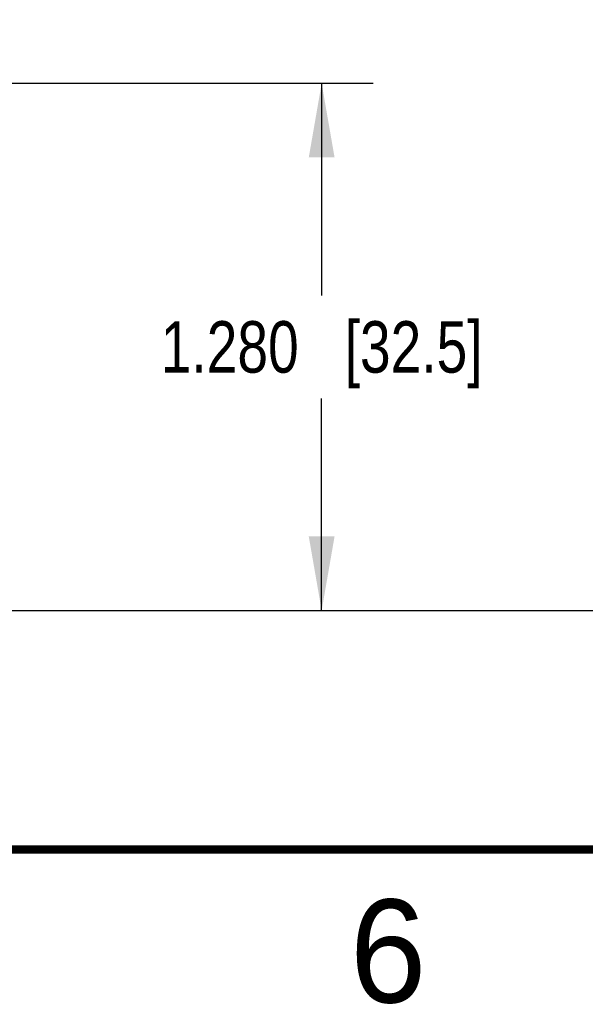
# Model space of a CAD drawing. Header units: inches. Extents: x 0 to 34, y 0 to 22.
# Tile 6 of 37: x 9.7 to 11.1, y 0.1 to 2.5. Entities that reach past the tile are written whole.
import ezdxf

# ---------------------------------------------------------------- set-up
doc = ezdxf.new("R2010")
doc.units = ezdxf.units.IN
doc.header["$LTSCALE"] = 1.87
doc.header["$MEASUREMENT"] = 0
doc.layers.get('0').update_dxf_attribs({"linetype": 'CONTINUOUS'})
doc.layers.add('DIMENSIONS', color=7, linetype='CONTINUOUS')
doc.styles.get("Standard").update_dxf_attribs({"font": 'txt', "width": 0.8})
doc.styles.add('TEXTSTYLE_2', font='txt')
doc.dimstyles.new('DIMSTYLE_1', dxfattribs={"dimtxt": 0.125, "dimasz": 0.18, "dimexe": 0.18, "dimexo": 0.0625, "dimgap": 0.09, "dimtad": 0, "dimtih": 1, "dimtoh": 1, "dimdec": 3, "dimzin": 4, "dimdsep": 46, "dimtxsty": 'STANDARD', "dimblk": '_FILLED', "dimblk1": '_FILLED', "dimblk2": '_FILLED', "dimcen": 0.09, "dimadec": 0, "dimazin": 0, "dimtp": 0.01, "dimtm": 0.01, "dimtfac": 1, "dimtdec": 3, "dimtofl": 0, "dimtmove": 0, "dimatfit": 3, "dimldrblk": '_FILLED', "dimfxl": 1, "dimtolj": 1, "dimtzin": 4, "dimarcsym": 0})

# ---------------------------------------------------------------- blocks, each defined once
blk = doc.blocks.new('_FILLED')
at = {"color": 0, "linetype": 'BYBLOCK'}
blk.add_solid([(0, 0), (-1, 0.174), (-1, -0.174)], dxfattribs=at)
blk = doc.blocks.new('*D4')
at = {"layer": 'DIMENSIONS', "color": 2, "linetype": 'CONTINUOUS'}
for p, q in [((9.3225, 2.3594), (10.5601, 2.3594)), ((10.4351, 2.3594), (10.4351, 1.8446)), ((10.4351, 1.0798), (10.4351, 1.5946)), ((9.3028, 1.0798), (10.5601, 1.0798))]:
    blk.add_line(p, q, dxfattribs=at)
at = {"layer": 'DIMENSIONS', "color": 2, "linetype": 'CONTINUOUS', "xscale": 0.18, "yscale": 0.18, "zscale": 0.18}
for p, rotation in [((10.4351, 2.3594), 90), ((10.4351, 1.0798), 270)]:
    blk.add_blockref('_FILLED', p, dxfattribs=dict(at, rotation=rotation))
at = {"layer": 'DIMENSIONS', "color": 2, "linetype": 'CONTINUOUS', "insert": (10.4351, 1.7821), "char_height": 0.125, "width": 1.225, "attachment_point": 2, "line_spacing_factor": 0.9}
blk.add_mtext('1.280{\\Ftxt.shx;\\W1.000000;\\H0.125000; }[32.5]', dxfattribs=at)
blk = doc.blocks.new('*D21')
at = {"layer": 'DIMENSIONS', "color": 2, "linetype": 'CONTINUOUS'}
for p, q in [((6.5872, 5.0277), (11.9644, 5.0277)), ((11.8394, 5.0277), (11.8394, 3.1787)), ((11.8394, 1.0798), (11.8394, 2.9287)), ((9.3028, 1.0798), (11.9644, 1.0798))]:
    blk.add_line(p, q, dxfattribs=at)
at = {"layer": 'DIMENSIONS', "color": 2, "linetype": 'CONTINUOUS', "xscale": 0.18, "yscale": 0.18, "zscale": 0.18}
for p, rotation in [((11.8394, 5.0277), 90), ((11.8394, 1.0798), 270)]:
    blk.add_blockref('_FILLED', p, dxfattribs=dict(at, rotation=rotation))
at = {"layer": 'DIMENSIONS', "color": 2, "linetype": 'CONTINUOUS', "insert": (11.8394, 3.1162), "char_height": 0.125, "width": 1.425, "attachment_point": 2, "line_spacing_factor": 0.9}
blk.add_mtext('3.948{\\Ftxt.shx;\\W1.000000;\\H0.125000; }[100.28]', dxfattribs=at)

msp = doc.modelspace()

# ---------------------------------------------------------------- linework, layer by layer
at = {"color": 7, "linetype": 'CONTINUOUS', "const_width": 0.02}
msp.add_lwpolyline([(0.5, 0.5), (33.5, 0.5)], dxfattribs=at)

# ---------------------------------------------------------------- texts
at = {"color": 2, "linetype": 'CONTINUOUS', "insert": (10.5033, 0.3784), "char_height": 0.25, "width": 0.25, "attachment_point": 1, "line_spacing_factor": 0.9, "style": 'TEXTSTYLE_2'}
msp.add_mtext('6', dxfattribs=at)

# ---------------------------------------------------------------- dimensions: what is measured, and where the dimension line sits
at = {"layer": 'DIMENSIONS', "color": 2, "linetype": 'CONTINUOUS'}
for base, p1, p2, angle, picture, middle in [((11.8394, 5.0277), (9.3028, 1.0798), (6.5872, 5.0277), 90, '*D21', (11.6894, 3.0537)), ((10.4351, 1.0798), (9.3225, 2.3594), (9.3028, 1.0798), 270, '*D4', (10.2851, 1.7196))]:
    dim = msp.add_linear_dim(base=base, p1=p1, p2=p2, angle=angle, dimstyle='DIMSTYLE_1', dxfattribs=at)
    dim.commit()
    dim.dimension.update_dxf_attribs({"geometry": picture, "text_midpoint": middle, "dimtype": 160})

doc.saveas('drawing.dxf')
